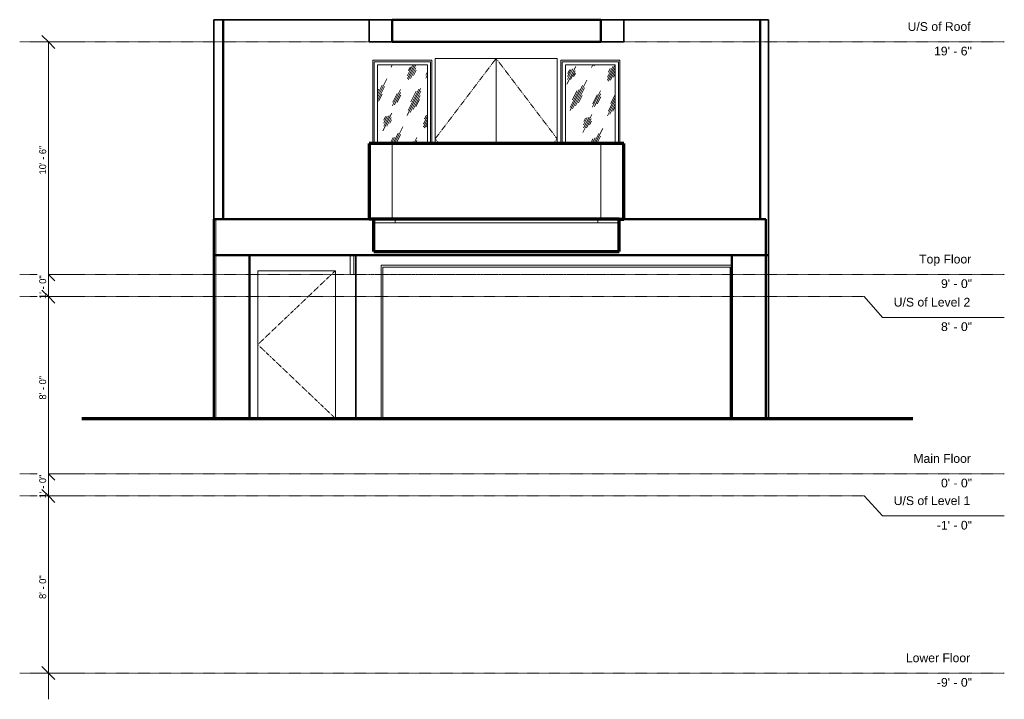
# Model space of a CAD drawing. Header units: inches. Extents: x -351 to 182, y -122 to 246.
import ezdxf

# ---------------------------------------------------------------- set-up
doc = ezdxf.new("R2010")
doc.units = ezdxf.units.IN
doc.header["$MEASUREMENT"] = 0
doc.linetypes.add('Center 1_4_', pattern=[0.53125, 0.25, -0.09375, 0.09375, -0.09375])
doc.linetypes.add('Dash', pattern=[0.23622, 0.11811, -0.11811])
for name, color, linetype, lineweight in [('A-ANNO-DIMS', 211, 'Continuous', 9), ('A-ANNO-DIMS-120', 211, 'Continuous', 9), ('A-AREA', 32, 'Dash', 9), ('A-CLNG', 13, 'Continuous', 9), ('A-COLS', 52, 'Continuous', 9), ('A-DETL', 90, 'Continuous', 9), ('A-DOOR', 31, 'Continuous', 9), ('A-FLOR', 192, 'Continuous', 9), ('A-FLOR-LEVL', 51, 'Continuous', 9), ('A-GLAZ', 151, 'Continuous', 9), ('A-WALL', 90, 'Continuous', 9)]:
    doc.layers.add(name, color=color, linetype=linetype, lineweight=lineweight)
doc.styles.add('Arial', font='arial.ttf', dxfattribs={"height": 4.724409})
doc.styles.add('Inter', font='txt', dxfattribs={"height": 3.75})
doc.dimstyles.new('Linear_-_1_32__Inter__Imperial__SMALL', dxfattribs={"dimscale": 12, "dimtxt": 4.967999, "dimasz": 0.585938, "dimexe": 1.181102, "dimexo": 0.787402, "dimgap": 0, "dimtad": 1, "dimrnd": 0.25, "dimzin": 1, "dimdsep": 46, "dimlunit": 4, "dimtxsty": 'Inter', "dimblk1": 'OBLIQUE', "dimblk2": 'OBLIQUE', "dimsah": 1, "dimcen": 0.09, "dimdle": 1.181102, "dimazin": 0, "dimtfac": 1, "dimtdec": 4, "dimtix": 1, "dimtmove": 0, "dimatfit": 3, "dimfxl": 1, "dimtvp": 1, "dimtfill": 1, "dimfrac": 2, "dimtolj": 1, "dimtzin": 0, "dimarcsym": 2})
pattern_1 = [(63.435, (59.008, 47.244), (-8.6939, 26.0815), [10.8, -6.48, 10.8, -6.48, -13.738]), (63.435, (59.008, 47.244), (-8.6939, 26.0815), [-34.56, 0.158, -13.579]), (63.435, (59.008, 47.244), (-8.6939, 26.0815), [0.158, -34.402, 4.32, -9.418]), (63.435, (58.468, 47.784), (-8.6939, 26.0815), [8.64, -10.8, 6.48, -6.48, -15.898]), (63.435, (58.468, 47.784), (-8.6939, 26.0815), [-32.4, 0.158, -15.739]), (63.435, (58.468, 47.784), (-8.6939, 26.0815), [0.158, -32.242, 7.56, -8.338]), (63.435, (58.468, 49.404), (-8.6939, 26.0815), [6.48, -12.96, 4.32, -6.48, -18.058]), (63.435, (58.468, 49.404), (-8.6939, 26.0815), [-30.24, 0.158, -17.899]), (63.435, (58.468, 49.404), (-8.6939, 26.0815), [0.158, -30.082, 9.72, -8.338]), (63.435, (60.088, 47.784), (-8.6939, 26.0815), [6.48, -12.96, 5.4, -23.458]), (63.435, (61.708, 49.404), (-8.6939, 26.0815), [3.24, -16.2, 2.16, -26.698]), (63.435, (59.008, 52.104), (-8.6939, 26.0815), [2.16, -16.2, 2.16, -8.64, -19.138]), (63.435, (59.008, 52.104), (-8.6939, 26.0815), [-29.16, 0.158, -18.979]), (63.435, (59.008, 52.104), (-8.6939, 26.0815), [0.158, -29.002, 5.4, -13.738]), (63.435, (68.728, 50.484), (-8.6939, 26.0815), [10.8, -16.2, 12.96, -8.554]), (63.435, (68.728, 48.864), (-8.6939, 26.0815), [15.12, -10.8, 16.2, -6.394]), (63.435, (69.808, 49.404), (-8.6939, 26.0815), [17.28, -8.64, 12.96, -9.418]), (63.435, (71.428, 51.024), (-8.6939, 26.0815), [10.8, -15.12, 8.64, -13.738]), (63.435, (69.808, 54.264), (-8.6939, 26.0815), [5.4, -21.6, 6.48, -14.818]), (63.435, (73.048, 52.644), (-8.6939, 26.0815), [4.32, -21.6, 4.32, -18.058])]

# ---------------------------------------------------------------- blocks, each defined once
blk = doc.blocks.new('Planitar - Single Door_Flush Panel - 3_-6_ x 6_-8_-4185026-Front')
at = {"layer": 'A-DOOR', "linetype": 'Dash'}
for p, q in [((-180.03125, 110), (-222.03125, 70)), ((-222.03125, 70), (-180.03125, 30))]:
    blk.add_line(p, q, dxfattribs=at)
blk = doc.blocks.new('Planitar - Garage Door - 15_-8_ x 6_-10_-4198109-Front')
at = {"layer": 'A-DOOR'}
for p, q in [((-155.23, 30), (-155.23, 112.98)), ((34.73, 112.98), (-155.23, 112.98)), ((-154.25, 112), (-154.25, 30)), ((-154.25, 112), (33.75, 112)), ((33.75, 112), (33.75, 30)), ((34.73, 30), (34.73, 112.98))]:
    blk.add_line(p, q, dxfattribs=at)
blk = doc.blocks.new('Planitar-Fixed - Default 1-4400493-Front')
at = {"layer": 'A-GLAZ'}
h = blk.add_hatch(dxfattribs=at)
h.set_pattern_fill('FP_1', color=256, style=0, pattern_type=2)
h.set_pattern_definition(pattern_1)
h.paths.add_polyline_path([(-147.72, 179), (-130.2, 179), (-130.2, 221.52), (-157.24, 221.52), (-157.24, 179), (-149.22, 179)], flags=0)
for p, q in [((-127.72, 224), (-159.72, 224)), ((-159.72, 224), (-159.72, 179)), ((-127.72, 179), (-127.72, 224)), ((-158.97, 179), (-158.97, 223.25)), ((-158.97, 223.25), (-128.47, 223.25)), ((-157.24, 179), (-157.24, 221.52)), ((-157.24, 221.52), (-130.2, 221.52)), ((-130.2, 221.52), (-130.2, 179)), ((-128.47, 223.25), (-128.47, 179))]:
    blk.add_line(p, q, dxfattribs=at)
blk = doc.blocks.new('Planitar-Fixed - Default 1-V1-Front')
at = {"layer": 'A-GLAZ'}
h = blk.add_hatch(dxfattribs=at)
h.set_pattern_fill('FP_1', color=256, style=0, pattern_type=2)
h.set_pattern_definition(pattern_1)
h.paths.add_polyline_path([(-36.33, 179), (-28.42, 179), (-28.42, 221.52), (-55.46, 221.52), (-55.46, 179), (-37.83, 179)], flags=0)
for p, q in [((-25.94, 224), (-57.94, 224)), ((-57.94, 224), (-57.94, 179)), ((-25.94, 179), (-25.94, 224)), ((-57.19, 179), (-57.19, 223.25)), ((-57.19, 223.25), (-26.69, 223.25)), ((-55.46, 179), (-55.46, 221.52)), ((-55.46, 221.52), (-28.42, 221.52)), ((-28.42, 221.52), (-28.42, 179)), ((-26.69, 223.25), (-26.69, 179))]:
    blk.add_line(p, q, dxfattribs=at)
blk = doc.blocks.new('Planitar - Double Door_Flush Panel - 5_-6_ x 6_-8_-4238624-Front')
at = {"layer": 'A-DOOR', "linetype": 'Dash'}
for p, q in [((-92.95, 225), (-125.95, 181.5)), ((-59.95, 181.5), (-92.95, 225)), ((-124.06, 179), (-125.95, 181.5)), ((-61.85, 179), (-59.95, 181.5))]:
    blk.add_line(p, q, dxfattribs=at)
at = {"layer": 'A-DOOR'}
for p, q in [((-92.95, 225), (-92.95, 179)), ((-92.95, 179), (-92.95, 225))]:
    blk.add_line(p, q, dxfattribs=at)
blk = doc.blocks.new('Planitar - Single Door_Flush Panel - 2_-0_ x 6_-8_-4387815-Front')
at = {"layer": 'A-DOOR'}
for p, q in [((-172, 108), (-172, 118)), ((-169.99, 118), (-169.99, 108)), ((-172, 108), (-169.99, 108))]:
    blk.add_line(p, q, dxfattribs=at)
blk = doc.blocks.new('DIMBLOCK1-Front')
at = {"layer": 'A-ANNO-DIMS-120', "lineweight": 35}
for p, q in [((-335.39, 234), (-338.91, 237.52)), ((-335.39, 234), (-331.88, 230.48)), ((-335.39, 108), (-338.91, 111.52)), ((-335.39, 108), (-331.88, 104.48))]:
    blk.add_line(p, q, dxfattribs=at)
at = {"layer": 'A-ANNO-DIMS-120'}
for p, q in [((-339.87, 234), (-321.22, 234)), ((-335.39, 234), (-339.87, 234)), ((-335.39, 234), (-335.39, 108)), ((-339.87, 108), (-321.22, 108)), ((-335.39, 108), (-339.87, 108))]:
    blk.add_line(p, q, dxfattribs=at)
at = {"layer": 'A-ANNO-DIMS-120', "color": 0, "insert": (-340.39, 162.15), "char_height": 3.75, "width": 21.2382, "attachment_point": 1, "rotation": 90, "line_spacing_factor": 0.9936, "style": 'Inter', "bg_fill": 3, "box_fill_scale": 1.25, "bg_fill_color": 256, "bg_fill_true_color": 13158600, "bg_fill_transparency": 0}
blk.add_mtext('10\' - 6"', dxfattribs=at)
blk = doc.blocks.new('_Oblique')
at = {"color": 0, "linetype": 'ByBlock', "lineweight": -2}
blk.add_line((-0.5, -0.5), (0.5, 0.5), dxfattribs=at)
blk = doc.blocks.new('DIMBLOCK2-Front')
at = {"layer": 'A-ANNO-DIMS-120'}
for p, q in [((-339.87, 108), (-321.22, 108)), ((-335.39, 108), (-339.87, 108)), ((-335.39, 108), (-335.39, 96)), ((-339.87, 96), (-321.22, 96)), ((-335.39, 96), (-339.87, 96))]:
    blk.add_line(p, q, dxfattribs=at)
at = {"layer": 'A-ANNO-DIMS-120', "lineweight": 35}
for p, q in [((-335.39, 108), (-338.91, 111.52)), ((-335.39, 108), (-331.88, 104.48)), ((-335.39, 96), (-338.91, 99.52)), ((-335.39, 96), (-331.88, 92.48))]:
    blk.add_line(p, q, dxfattribs=at)
at = {"layer": 'A-ANNO-DIMS-120', "color": 0, "insert": (-340.39, 94.73), "char_height": 3.75, "width": 17.4377, "attachment_point": 1, "rotation": 90, "line_spacing_factor": 0.9936, "style": 'Inter', "bg_fill": 3, "box_fill_scale": 1.25, "bg_fill_color": 256, "bg_fill_true_color": 13158600, "bg_fill_transparency": 0}
blk.add_mtext('1\' - 0"', dxfattribs=at)
blk = doc.blocks.new('DIMBLOCK3-Front')
at = {"layer": 'A-ANNO-DIMS-120'}
for p, q in [((-339.87, 96), (-321.22, 96)), ((-335.39, 96), (-339.87, 96)), ((-335.39, 96), (-335.39, 0)), ((-339.87, 0), (-321.22, 0)), ((-335.39, 0), (-339.87, 0))]:
    blk.add_line(p, q, dxfattribs=at)
at = {"layer": 'A-ANNO-DIMS-120', "lineweight": 35}
for p, q in [((-335.39, 96), (-338.91, 99.52)), ((-335.39, 96), (-331.88, 92.48)), ((-335.39, 0), (-338.91, 3.52)), ((-335.39, 0), (-331.88, -3.52))]:
    blk.add_line(p, q, dxfattribs=at)
at = {"layer": 'A-ANNO-DIMS-120', "color": 0, "insert": (-340.39, 40.21), "char_height": 3.75, "width": 18.7045, "attachment_point": 1, "rotation": 90, "line_spacing_factor": 0.9936, "style": 'Inter', "bg_fill": 3, "box_fill_scale": 1.25, "bg_fill_color": 256, "bg_fill_true_color": 13158600, "bg_fill_transparency": 0}
blk.add_mtext('8\' - 0"', dxfattribs=at)
blk = doc.blocks.new('DIMBLOCK4-Front')
at = {"layer": 'A-ANNO-DIMS-120'}
for p, q in [((-339.87, 0), (-321.22, 0)), ((-335.39, 0), (-339.87, 0)), ((-335.39, 0), (-335.39, -12)), ((-339.87, -12), (-321.22, -12)), ((-335.39, -12), (-339.87, -12))]:
    blk.add_line(p, q, dxfattribs=at)
at = {"layer": 'A-ANNO-DIMS-120', "lineweight": 35}
for p, q in [((-335.39, 0), (-338.91, 3.52)), ((-335.39, 0), (-331.88, -3.52)), ((-335.39, -12), (-338.91, -8.48)), ((-335.39, -12), (-331.88, -15.52))]:
    blk.add_line(p, q, dxfattribs=at)
at = {"layer": 'A-ANNO-DIMS-120', "color": 0, "insert": (-340.39, -13.27), "char_height": 3.75, "width": 17.4377, "attachment_point": 1, "rotation": 90, "line_spacing_factor": 0.9936, "style": 'Inter', "bg_fill": 3, "box_fill_scale": 1.25, "bg_fill_color": 256, "bg_fill_true_color": 13158600, "bg_fill_transparency": 0}
blk.add_mtext('1\' - 0"', dxfattribs=at)
blk = doc.blocks.new('DIMBLOCK5-Front')
at = {"layer": 'A-ANNO-DIMS-120', "lineweight": 35}
for p, q in [((-335.39, -12), (-338.91, -8.48)), ((-335.39, -12), (-331.88, -15.52)), ((-335.39, -108), (-338.91, -104.48)), ((-335.39, -108), (-331.88, -111.52))]:
    blk.add_line(p, q, dxfattribs=at)
at = {"layer": 'A-ANNO-DIMS-120'}
for p, q in [((-339.87, -12), (-321.22, -12)), ((-335.39, -12), (-339.87, -12)), ((-335.39, -12), (-335.39, -122.17)), ((-339.87, -108), (-321.22, -108)), ((-335.39, -108), (-339.87, -108))]:
    blk.add_line(p, q, dxfattribs=at)
at = {"layer": 'A-ANNO-DIMS-120', "color": 0, "insert": (-340.39, -67.79), "char_height": 3.75, "width": 18.7045, "attachment_point": 1, "rotation": 90, "line_spacing_factor": 0.9936, "style": 'Inter', "bg_fill": 3, "box_fill_scale": 1.25, "bg_fill_color": 256, "bg_fill_true_color": 13158600, "bg_fill_transparency": 0}
blk.add_mtext('8\' - 0"', dxfattribs=at)

msp = doc.modelspace()

# ---------------------------------------------------------------- linework, layer by layer
at = {"layer": 'A-AREA'}
for p, q in [((-161.803, 108), (-149.217, 108)), ((-149.217, 108), (-36.329, 108)), ((-36.329, 108), (-23.744, 108))]:
    msp.add_line(p, q, dxfattribs=at)
at = {"layer": 'A-CLNG'}
for p, q in [((-240.75, 118.5), (-240.75, 118)), ((53.043, 118), (-240.75, 118)), ((53.043, 118), (53.043, 118.5))]:
    msp.add_line(p, q, dxfattribs=at)
at = {"layer": 'A-COLS'}
for p, q in [((-244.75, 30), (-244.75, 118.5)), ((-226.457, 30), (-226.457, 118.5)), ((34.75, 30), (34.75, 118)), ((52.75, 30), (52.75, 118))]:
    msp.add_line(p, q, dxfattribs=at)
at = {"layer": 'A-DETL', "lineweight": 35}
for p, q in [((-245.75, 138), (-245.75, 246)), ((-245.75, 246), (-240.75, 246)), ((-149.217, 246), (-240.75, 246)), ((-161.803, 234), (-161.803, 246)), ((-36.329, 246), (50, 246)), ((-23.744, 246), (-23.744, 234)), ((50, 246), (54.5, 246)), ((54.5, 246), (54.5, 30)), ((-149.217, 234), (-161.803, 234)), ((-23.744, 234), (-36.329, 234)), ((-169, 118.5), (-169, 30))]:
    msp.add_line(p, q, dxfattribs=at)
at = {"layer": 'A-DETL', "lineweight": 50}
for p, q in [((-240.75, 246), (-240.75, 138)), ((-36.329, 246), (-149.217, 246)), ((-149.217, 234), (-149.217, 246)), ((-36.329, 234), (-36.329, 246)), ((50, 138), (50, 246)), ((-36.329, 234), (-149.217, 234)), ((-245.75, 138), (-245.75, 30)), ((-245.75, 138), (-161.75, 138)), ((53.043, 138), (-23.744, 138)), ((53.043, 30), (53.043, 138)), ((-245.75, 118.5), (-161.75, 118.5)), ((-226.457, 30), (-226.457, 118.5)), ((-226.457, 118.5), (54.5, 118.5)), ((34.75, 118.5), (34.75, 30))]:
    msp.add_line(p, q, dxfattribs=at)
at = {"layer": 'A-DETL', "lineweight": 70}
for p, q in [((-161.803, 179), (-161.803, 138)), ((-23.744, 179), (-161.803, 179)), ((-23.744, 138), (-23.744, 179)), ((-26.34, 138), (-161.803, 138)), ((-159.207, 120.5), (-159.207, 138)), ((-26.34, 120.5), (-26.34, 138)), ((-26.34, 138), (-23.744, 138)), ((-159.207, 120.5), (-26.34, 120.5)), ((-317.25, 30), (132.75, 30))]:
    msp.add_line(p, q, dxfattribs=at)
at = {"layer": 'A-FLOR'}
for p, q in [((-26.34, 136), (-159.207, 136)), ((-147.719, 136), (-147.719, 138)), ((-37.828, 138), (-37.828, 136))]:
    msp.add_line(p, q, dxfattribs=at)
at = {"layer": 'A-FLOR-LEVL', "linetype": 'Center 1_4_'}
for p, q in [((-350.967, 234), (182.222, 234)), ((-350.967, 108), (182.222, 108)), ((-350.967, 96), (106.274, 96)), ((-350.967, 0), (182.222, 0)), ((-350.967, -12), (106.274, -12)), ((-350.967, -108), (182.222, -108))]:
    msp.add_line(p, q, dxfattribs=at)
at = {"layer": 'A-FLOR-LEVL'}
for p, q in [((106.274, 96), (116.225, 84.682)), ((116.225, 84.682), (182.222, 84.682)), ((106.274, -12), (116.225, -22.862)), ((116.225, -22.862), (182.222, -22.862))]:
    msp.add_line(p, q, dxfattribs=at)
at = {"layer": 'A-WALL'}
for p, q in [((-245.75, 30), (-245.75, 246)), ((50, 246), (-245.75, 246)), ((-240.75, 246), (-240.75, 138)), ((-161.803, 246), (-161.803, 234)), ((-149.217, 246), (-149.217, 234)), ((-36.329, 246), (-36.329, 234)), ((-23.744, 246), (-23.744, 236.79)), ((50, 246), (50, 138)), ((54.5, 246), (50, 246)), ((54.5, 108), (54.5, 246)), ((-161.803, 234), (-23.744, 234)), ((-159.719, 179), (-159.719, 224)), ((-159.719, 224), (-127.719, 224)), ((-127.719, 224), (-127.719, 179)), ((-125.953, 179), (-125.953, 225)), ((-125.953, 225), (-59.953, 225)), ((-59.953, 225), (-59.953, 179)), ((-57.938, 179), (-57.938, 224)), ((-57.938, 224), (-25.938, 224)), ((-25.938, 224), (-25.938, 179)), ((-161.803, 179), (-161.803, 138)), ((-23.744, 179), (-161.803, 179)), ((-149.217, 138), (-149.217, 179)), ((-36.329, 138), (-36.329, 179)), ((-23.744, 138), (-23.744, 179)), ((53.043, 138), (-245.75, 138)), ((-244.75, 118.5), (-244.75, 138)), ((53.043, 118.5), (53.043, 138)), ((-242.75, 118.5), (53.043, 118.5)), ((-169, 118), (-169, 30)), ((-154.25, 30), (-154.25, 112)), ((-154.25, 112), (33.75, 112)), ((33.75, 112), (33.75, 30)), ((-222.031, 30), (-222.031, 110)), ((-222.031, 110), (-180.031, 110)), ((-180.031, 110), (-180.031, 30)), ((52.75, 108), (54.5, 108))]:
    msp.add_line(p, q, dxfattribs=at)

# ---------------------------------------------------------------- block references
at = {"layer": 'A-DOOR'}
for name in ['Planitar - Double Door_Flush Panel - 5_-6_ x 6_-8_-4238624-Front', 'Planitar - Single Door_Flush Panel - 2_-0_ x 6_-8_-4387815-Front', 'Planitar - Garage Door - 15_-8_ x 6_-10_-4198109-Front', 'Planitar - Single Door_Flush Panel - 3_-6_ x 6_-8_-4185026-Front']:
    msp.add_blockref(name, (0, 0), dxfattribs=at)
at = {"layer": 'A-GLAZ'}
for name in ['Planitar-Fixed - Default 1-4400493-Front', 'Planitar-Fixed - Default 1-V1-Front']:
    msp.add_blockref(name, (0, 0), dxfattribs=at)

# ---------------------------------------------------------------- texts
at = {"layer": 'A-FLOR-LEVL', "attachment_point": 1, "style": 'Arial'}
for s, insert, char_height, width in [('U/S of Roof', (129.864, 244.647), 4.72441, 41.28375), ('19\' - 6"', (144.168, 231.367), 4.7244, 24.9975), ('Top Floor', (136.1, 118.647), 4.7244, 33.70875), ('9\' - 0"', (147.948, 105.367), 4.7244, 20.4525), ('U/S of Level 2', (122.352, 95.329), 4.72441, 50.37375), ('8\' - 0"', (147.948, 82.049), 4.7244, 20.4525), ('Main Floor', (132.982, 10.647), 4.7244, 37.49625), ('0\' - 0"', (147.948, -2.633), 4.7244, 20.4525), ('U/S of Level 1', (122.352, -12.216), 4.72441, 50.37375), ('-1\' - 0"', (145.727, -25.495), 4.7244, 23.10375), ('Lower Floor', (128.919, -97.353), 4.72441, 42.42), ('-9\' - 0"', (145.727, -110.633), 4.7244, 23.10375)]:
    msp.add_mtext(s, dxfattribs=dict(at, insert=insert, char_height=char_height, width=width))

# ---------------------------------------------------------------- next in the draw order: dimensions: what is measured, and where the dimension line sits
at = {"layer": 'A-ANNO-DIMS'}
dim = msp.add_linear_dim(base=(-335.395, 108), p1=(-330.423, 234), p2=(-330.423, 108), angle=90, dimstyle='Linear_-_1_32__Inter__Imperial__SMALL', override={"dimpost": '<>', "dimfxl": 126}, dxfattribs=at)
dim.commit()
dim.dimension.update_dxf_attribs({"geometry": 'DIMBLOCK1-Front', "text_midpoint": (-337.32, 171)})

# ---------------------------------------------------------------- next in the draw order: dimensions: what is measured, and where the dimension line sits
dim = msp.add_linear_dim(base=(-335.395, 96), p1=(-330.423, 108), p2=(-330.423, 96), angle=90, dimstyle='Linear_-_1_32__Inter__Imperial__SMALL', override={"dimpost": '<>', "dimfxl": 12}, dxfattribs=at)
dim.commit()
dim.dimension.update_dxf_attribs({"geometry": 'DIMBLOCK2-Front', "text_midpoint": (-337.32, 102)})

# ---------------------------------------------------------------- next in the draw order: dimensions: what is measured, and where the dimension line sits
dim = msp.add_linear_dim(base=(-335.395, 0), p1=(-330.423, 96), p2=(-330.423, 0), angle=90, dimstyle='Linear_-_1_32__Inter__Imperial__SMALL', override={"dimpost": '<>', "dimfxl": 96}, dxfattribs=at)
dim.commit()
dim.dimension.update_dxf_attribs({"geometry": 'DIMBLOCK3-Front', "text_midpoint": (-337.32, 48)})

# ---------------------------------------------------------------- next in the draw order: dimensions: what is measured, and where the dimension line sits
dim = msp.add_linear_dim(base=(-335.395, -12), p1=(-330.423, 0), p2=(-330.423, -12), angle=90, dimstyle='Linear_-_1_32__Inter__Imperial__SMALL', override={"dimpost": '<>', "dimfxl": 12}, dxfattribs=at)
dim.commit()
dim.dimension.update_dxf_attribs({"geometry": 'DIMBLOCK4-Front', "text_midpoint": (-337.32, -6)})

# ---------------------------------------------------------------- next in the draw order: dimensions: what is measured, and where the dimension line sits
dim = msp.add_linear_dim(base=(-335.395, -108), p1=(-330.423, -12), p2=(-330.423, -108), angle=90, dimstyle='Linear_-_1_32__Inter__Imperial__SMALL', override={"dimpost": '<>', "dimfxl": 96}, dxfattribs=at)
dim.commit()
dim.dimension.update_dxf_attribs({"geometry": 'DIMBLOCK5-Front', "text_midpoint": (-337.32, -60)})

doc.saveas('drawing.dxf')
